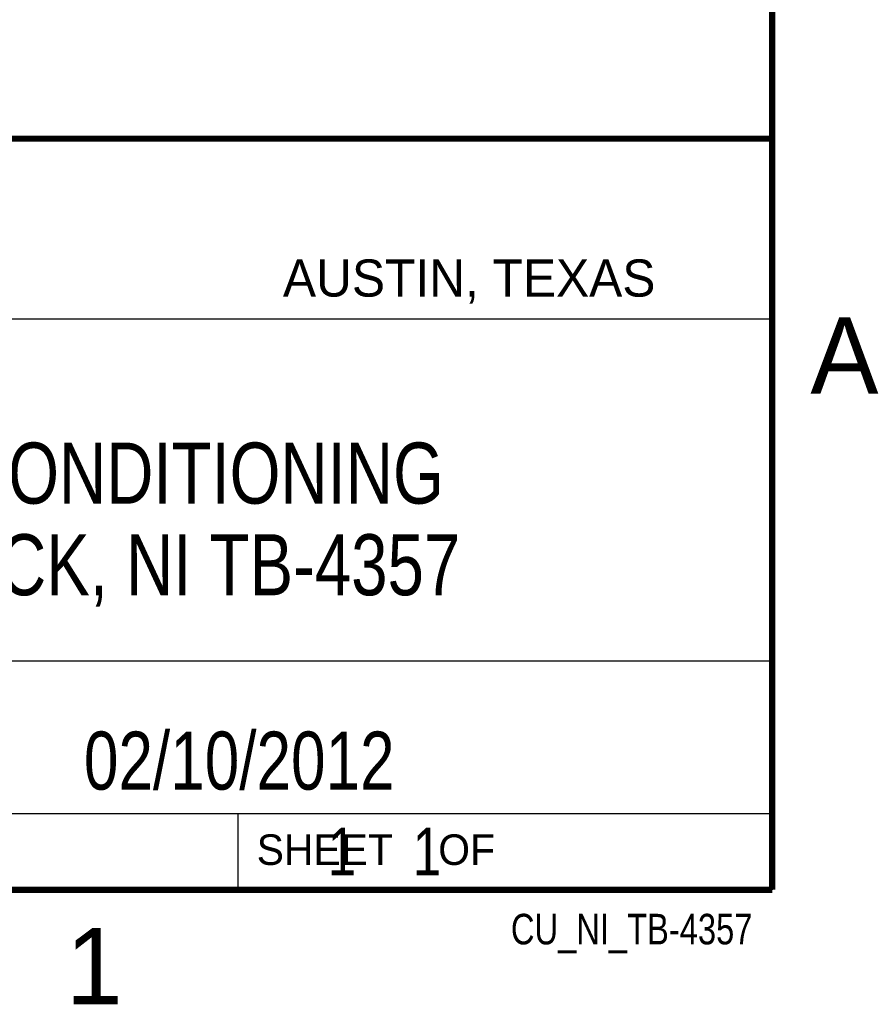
# Model space of a CAD drawing. Header units: inches. Extents: x 0 to 22, y 0 to 17.
# Tile 19 of 42: x 19 to 21.8, y 0.1 to 3.3. Entities that reach past the tile are written whole.
import ezdxf

# ---------------------------------------------------------------- set-up
doc = ezdxf.new("R2010")
doc.units = ezdxf.units.IN
doc.header["$LTSCALE"] = 1.21
doc.header["$MEASUREMENT"] = 0
doc.layers.get('0').update_dxf_attribs({"linetype": 'CONTINUOUS'})
doc.layers.add('DETAIL', color=7, linetype='CONTINUOUS')
doc.layers.add('NOTE', color=7, linetype='CONTINUOUS')
doc.styles.get("Standard").update_dxf_attribs({"font": 'txt', "width": 0.8})
doc.styles.add('TEXTSTYLE_2', font='txt')

msp = doc.modelspace()

# ---------------------------------------------------------------- linework, layer by layer
at = {"color": 2, "linetype": 'CONTINUOUS'}
for p, q in [((16.3737, 2.9596), (21.5037, 2.9596)), ((16.375, 2.96), (21.5, 2.96)), ((21.5037, 2.9596), (21.5037, 1.2496)), ((16.7288, 2.37), (21.5, 2.37)), ((16.3737, 1.2496), (21.5037, 1.2496)), ((18.01, 1.25), (21.5, 1.25)), ((21.5, 1.25), (21.5, 0.75)), ((16.375, 0.75), (21.5, 0.75)), ((18.01, 0.75), (21.5, 0.75)), ((19.75, 0.75), (21.5, 0.75)), ((19.75, 0.75), (19.75, 0.5)), ((21.5, 0.75), (21.5, 0.5)), ((19.75, 0.5), (21.5, 0.5)), ((20.4977, 0.4994), (21.4977, 0.4994)), ((20.4977, 0.4994), (20.4977, 0.4989)), ((20.4977, 0.4989), (21.4977, 0.4989)), ((21.4977, 0.4994), (21.4977, 0.4989))]:
    msp.add_line(p, q, dxfattribs=at)
at = {"color": 7, "linetype": 'CONTINUOUS', "const_width": 0.02}
for points in [[(21.5, 0.5), (21.5, 16.5)], [(13.6, 2.9595), (21.5, 2.96)], [(0.5, 0.5), (21.5, 0.5)]]:
    msp.add_lwpolyline(points, dxfattribs=at)

# ---------------------------------------------------------------- texts
at = {"color": 2, "linetype": 'CONTINUOUS', "attachment_point": 1, "line_spacing_factor": 0.9, "style": 'TEXTSTYLE_2'}
for s, insert, char_height, width in [('AUSTIN, TEXAS', (19.898, 2.5642), 0.121576, 1.580488), ('A', (21.625, 2.375), 0.25, 0.25), ('SHEET    OF', (19.8121, 0.6815), 0.1, 1.1), ('1', (19.1875, 0.375), 0.25, 0.25)]:
    msp.add_mtext(s, dxfattribs=dict(at, insert=insert, char_height=char_height, width=width))
at = {"layer": 'DETAIL', "color": 7, "linetype": 'CONTINUOUS', "insert": (19.8125, 0.7031), "char_height": 0.15625, "width": 1.375, "attachment_point": 1, "line_spacing_factor": 0.9}
msp.add_mtext('     1    1', dxfattribs=at)
at = {"layer": 'DETAIL', "color": 2, "linetype": 'CONTINUOUS', "insert": (21.4352, 0.4213), "char_height": 0.1, "width": 1.04, "attachment_point": 3, "line_spacing_factor": 0.9}
msp.add_mtext('CU_NI_TB-4357', dxfattribs=at)
at = {"layer": 'NOTE', "color": 7, "linetype": 'CONTINUOUS', "attachment_point": 2, "line_spacing_factor": 0.9}
for s, insert, char_height, width in [('PXIE SIGNAL CONDITIONING\\PTERMINAL BLOCK, NI TB-4357', (18.9387, 1.9646), 0.2, 4.16), ('02/10/2012 ', (19.755, 1.0181), 0.19, 1.672)]:
    msp.add_mtext(s, dxfattribs=dict(at, insert=insert, char_height=char_height, width=width))

doc.saveas('drawing.dxf')
